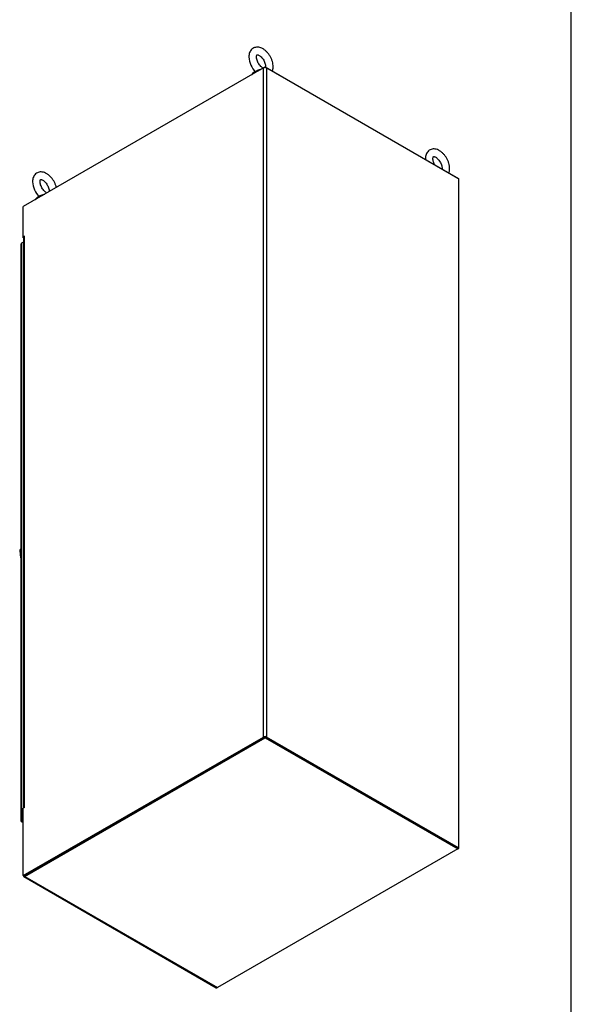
# Model space of a CAD drawing. Header units: inches. Extents: x 1 to 359, y -2 to 239.
# Tile 7 of 8: x 311 to 359, y 56 to 142. Entities that reach past the tile are written whole.
import ezdxf

# ---------------------------------------------------------------- set-up
doc = ezdxf.new("R2010")
doc.units = ezdxf.units.IN
doc.header["$MEASUREMENT"] = 0
for name, color, linetype in [('COM71108-9', 7, 'Continuous'), ('COM71112-3', 7, 'Continuous'), ('COM71113-3', 7, 'Continuous'), ('COM71114-1', 7, 'Continuous'), ('COM71115-1', 7, 'Continuous'), ('Default', 7, 'Continuous'), ('HAN13066', 7, 'Continuous'), ('SCS00680', 7, 'Continuous'), ('WAF25362', 7, 'Continuous')]:
    doc.layers.add(name, color=color, linetype=linetype)

# ---------------------------------------------------------------- blocks, each defined once
blk = doc.blocks.new('SE7')
at = {"layer": 'COM71108-9', "color": 7, "linetype": 'Continuous'}
for p, q in [((311.3299816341, 67.0201184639), (332.4088347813, 79.1900000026)), ((311.3299816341, 66.9425512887), (332.4088347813, 79.1124328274)), ((332.4088347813, 79.1900000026), (349.2874736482, 69.4451133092)), ((332.4088347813, 79.1900000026), (332.4088347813, 79.1124328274)), ((332.4088347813, 79.1124328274), (349.2874736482, 69.367546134)), ((349.2874736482, 69.367546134), (328.208620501, 57.1976645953)), ((349.2874736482, 69.4451133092), (349.2874736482, 69.367546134)), ((311.2349816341, 66.9331408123), (328.113620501, 57.18825411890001)), ((311.3299816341, 66.9425512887), (328.208620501, 57.1976645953))]:
    blk.add_line(p, q, dxfattribs=at)
for centre, major_axis, start_param, end_param in [((311.3299816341, 67.09768563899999), (0.09499999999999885, 0.1645448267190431), 2.356194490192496, 3.926990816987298), ((328.208620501, 57.35279894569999), (0.09500000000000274, 0.1645448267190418), 3.141592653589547, 3.926990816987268)]:
    blk.add_ellipse(centre, major_axis=major_axis, ratio=0.5773502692, start_param=start_param, end_param=end_param, dxfattribs=at)
at = {"layer": 'COM71112-3', "color": 7, "linetype": 'Continuous'}
for p, q in [((310.9868923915, 122.3983227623), (310.9868923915, 71.8287356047)), ((311.2071567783, 122.5709302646), (311.042542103, 122.4758899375)), ((311.042542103, 122.4758899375), (311.042542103, 71.9063027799)), ((311.0450721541, 71.8302872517), (310.9869318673, 71.830971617)), ((311.0147729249, 71.7804451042), (311.1956313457, 71.6760264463)), ((311.045206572, 71.8300544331), (311.0167291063, 71.77936128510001)), ((311.0424076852, 71.82874891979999), (311.0425420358, 71.8286712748)), ((311.1956313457, 71.9946888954), (311.042542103, 71.9063027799)), ((311.0425421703, 71.8285161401), (311.042542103, 71.8286713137)), ((311.1096385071, 71.867564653), (311.0450721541, 71.8302872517)), ((311.045206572, 71.8300544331), (311.1097729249, 71.86733183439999)), ((311.1097172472, 71.86745490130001), (311.0864471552, 71.8540199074)), ((311.1095829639, 71.86753258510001), (311.1097172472, 71.86745490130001)), ((311.1096385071, 71.867564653), (311.1097172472, 71.8675191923)), ((311.1956313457, 71.9171217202), (311.1097172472, 71.8675191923)), ((311.1097172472, 71.86745490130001), (311.1097172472, 71.8675191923)), ((311.1097729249, 71.86742275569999), (311.1097172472, 71.86745490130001)), ((311.1097173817, 71.8672997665), (311.1097172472, 71.86745490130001)), ((311.1956313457, 71.916993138), (311.1097729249, 71.86742275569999)), ((311.1097729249, 71.86733183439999), (311.1097729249, 71.86742275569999)), ((311.1956313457, 71.8394259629), (311.1097729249, 71.7898555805)), ((311.1097729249, 71.7898555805), (311.1956313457, 71.7402851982))]:
    blk.add_line(p, q, dxfattribs=at)
for centre, major_axis, start_param, end_param in [((311.1768923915, 122.3983227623), (-0.1899999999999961, -4.907555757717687e-14), 5.497787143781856, 6.262800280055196), ((311.1768923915, 71.8287356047), (-0.1900000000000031, 2.678837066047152e-15), 5.4977871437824, 6.262800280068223), ((311.1097729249, 71.94498993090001), (-0.09500000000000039, -0.1645448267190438), 0.0203850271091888, 0.7853981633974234)]:
    blk.add_ellipse(centre, major_axis=major_axis, ratio=0.5773502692, start_param=start_param, end_param=end_param, dxfattribs=at)
for points in [[(310.9869318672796, 71.83097161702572), (310.9864103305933, 71.82915494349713), (310.9909487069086, 71.82732516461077), (311.0099159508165, 71.82579158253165), (311.0241479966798, 71.82614353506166), (311.0421888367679, 71.82862256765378)], [(311.0167291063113, 71.77936128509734), (311.0148950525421, 71.77981795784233), (311.0155796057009, 71.78466319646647), (311.0237351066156, 71.80185610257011), (311.0311559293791, 71.81400543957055), (311.0423232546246, 71.82838974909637)]]:
    blk.add_open_spline(points, degree=3, knots=[0, 0, 0, 0, 0.5, 0.5, 1, 1, 1, 1], dxfattribs=at)
at = {"layer": 'COM71113-3', "color": 7, "linetype": 'Continuous'}
for p, q in [((349.3546487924, 128.0879389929), (349.3299000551, 128.1022276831)), ((349.3546487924, 69.4063297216), (349.3546487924, 128.0879389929)), ((349.3546487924, 69.4063297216), (349.2874736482, 69.4451133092)), ((349.2874736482, 69.367546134), (349.3546487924, 69.4063297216))]:
    blk.add_line(p, q, dxfattribs=at)
at = {"layer": 'COM71114-1', "color": 7, "linetype": 'Continuous'}
for p, q in [((332.2497357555, 137.8573205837), (311.1956313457, 125.7017277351)), ((332.2497357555, 79.1757113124), (332.2497357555, 137.8573205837)), ((332.5184363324, 137.8573205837), (349.3299000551, 128.1512174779)), ((332.5184363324, 137.8573205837), (332.5184363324, 79.1757113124)), ((349.3299000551, 128.1512174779), (349.3299000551, 69.4696082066)), ((311.1956313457, 123.0481138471), (311.1956313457, 125.7017277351)), ((311.2967476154, 123.1064933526), (311.1956313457, 123.0481138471)), ((311.2249510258, 123.0311861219), (311.1956313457, 123.0481138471)), ((311.2071567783, 122.9848353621), (311.2071567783, 72.9463728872)), ((311.2628064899, 123.0624025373), (311.2967476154, 123.0819984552)), ((311.2628064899, 123.0624025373), (311.2628064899, 73.0029971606)), ((311.3073542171, 123.1003696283), (311.2967476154, 123.1064933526)), ((311.1956313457, 67.0201184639), (332.2497357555, 79.1757113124)), ((311.2628064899, 66.9813348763), (332.3169108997, 79.13692772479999)), ((349.3299000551, 69.4696082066), (332.5184363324, 79.1757113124)), ((311.2967476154, 72.99809818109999), (311.1956313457, 72.9397186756)), ((311.1956313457, 67.0201184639), (311.1956313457, 72.9397186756)), ((311.2628064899, 73.0029971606), (311.2967476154, 73.02259307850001)), ((311.3073542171, 73.0164693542), (311.2967476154, 73.02259307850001)), ((349.2874736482, 69.4451133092), (349.3299000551, 69.4696082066)), ((311.2628064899, 66.9813348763), (311.1956313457, 67.0201184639))]:
    blk.add_line(p, q, dxfattribs=at)
for centre, major_axis, start_param, end_param in [((332.384086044, 137.7797534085), (-0.1899999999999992, 8.963876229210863e-16), 3.926990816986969, 5.497787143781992), ((311.3971567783, 122.9848353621), (0.1899999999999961, 6.249891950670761e-15), 2.356194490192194, 3.141592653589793), ((311.2967476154, 123.0942459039), (-0.007499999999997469, -0.01299038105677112), 0.7853981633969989, 3.926990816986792), ((332.384086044, 79.09814413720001), (0.19, -7.58147043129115e-15), 0.7853981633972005, 2.356194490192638), ((311.3971567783, 72.9254299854), (0.1900000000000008, 0), 2.356194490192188, 2.925815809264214), ((311.2967476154, 73.0103456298), (-0.007499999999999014, -0.01299038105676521), 0.7853981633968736, 3.926990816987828)]:
    blk.add_ellipse(centre, major_axis=major_axis, ratio=0.5773502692, start_param=start_param, end_param=end_param, dxfattribs=at)
at = {"layer": 'COM71115-1', "color": 7, "linetype": 'Continuous'}
for p, q in [((332.2497357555, 137.8573205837), (332.4088347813, 137.949176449)), ((332.4088347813, 137.949176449), (349.2874736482, 128.2042897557)), ((332.4088347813, 137.888515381), (332.4088347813, 137.949176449)), ((349.2874736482, 128.1757123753), (349.2874736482, 128.2042897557)), ((311.1956313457, 122.9705466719), (311.1956313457, 123.0481138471)), ((311.2071567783, 122.9772008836), (311.1956313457, 122.9705466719)), ((311.1956313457, 122.9705466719), (311.2071567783, 122.9638924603))]:
    blk.add_line(p, q, dxfattribs=at)
at = {"layer": 'HAN13066', "color": 7, "linetype": 'Continuous'}
for p, q in [((310.9017502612, 95.4512655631), (310.9030176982, 95.4524532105)), ((310.9868923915, 95.6942448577), (310.9389141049, 95.6356764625))]:
    blk.add_line(p, q, dxfattribs=at)
for centre, radius, start, end in [((311.2858244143, 95.44462260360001), 0.3970819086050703, 149.9179604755, 182.087352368), ((311.2713460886, 95.4727841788), 0.3701957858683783, 153.8950609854, 183.3717962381), ((319.0408457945, 96.0170044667), 8.157387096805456, 183.9684620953, 188.7596452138), ((311.0288564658, 95.58921049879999), 0.1011882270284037, 137.0023702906, 155.1120496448)]:
    blk.add_arc(centre, radius, start, end, dxfattribs=at)
blk.add_open_spline([(310.9017380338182, 95.450977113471), (310.897008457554, 95.44794385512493), (310.8934672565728, 95.44427974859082), (310.8899990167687, 95.43837098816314), (310.8891768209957, 95.43636986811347), (310.8883416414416, 95.43294233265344), (310.8881590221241, 95.43151920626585), (310.8881386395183, 95.43010130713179)], degree=3, knots=[0.0009314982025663, 0.0009314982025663, 0.0009314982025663, 0.0009314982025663, 0.2500000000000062, 0.2500000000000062, 0.3750000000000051, 0.3750000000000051, 0.4613448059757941, 0.4613448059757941, 0.4613448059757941, 0.4613448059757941], dxfattribs=at)
for points in [[(310.9868923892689, 95.55106718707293), (310.9589341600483, 95.5181958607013), (310.930975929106, 95.48532453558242), (310.9030176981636, 95.45245321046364)], [(310.971952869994, 95.67842456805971), (310.9595721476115, 95.66582628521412), (310.948444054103, 95.6514856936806), (310.9389141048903, 95.63567646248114)]]:
    blk.add_open_spline(points, degree=3, dxfattribs=at)
at = {"layer": 'SCS00680', "color": 7, "linetype": 'Continuous'}
for centre, radius, end in [((332.9076450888, 138.9095005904), 1.93962590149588, 226.3328844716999), ((348.3720703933, 129.981110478), 1.939625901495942, 183.8569999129), ((313.9486980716, 127.9635474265), 1.939625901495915, 226.3328844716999)]:
    blk.add_arc(centre, radius, 182.429651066, end, dxfattribs=at)
for centre, major_axis, start_param, end_param in [((332.0333610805, 137.2846502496), (0.6111782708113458, -8.878505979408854e-16), 1.898882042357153, 2.230068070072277), ((313.0744140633, 126.3386970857), (0.6111782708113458, -2.663551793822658e-15), 1.898882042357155, 2.230068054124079)]:
    blk.add_ellipse(centre, major_axis=major_axis, ratio=0.5773502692, start_param=start_param, end_param=end_param, dxfattribs=at)
for points, knots in [([(333.0279425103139, 137.5918794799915), (333.0475700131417, 137.6415444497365), (333.081889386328, 137.7585782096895), (333.1030253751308, 137.9569308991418), (333.0880433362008, 138.1855149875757), (333.0352941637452, 138.4252912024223), (332.9471963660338, 138.6656095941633), (332.8278049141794, 138.8970292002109), (332.6812610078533, 139.1119231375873), (332.5115899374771, 139.3033425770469), (332.3224781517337, 139.464647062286), (332.1245348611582, 139.5844287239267), (331.9262512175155, 139.6586749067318), (331.735983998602, 139.6877400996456), (331.5544208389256, 139.6733762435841), (331.3833309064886, 139.61528431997), (331.2330158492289, 139.5139303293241), (331.1129815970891, 139.3747027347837), (331.0288438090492, 139.2099193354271), (330.9786778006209, 139.0224656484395), (330.9723913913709, 138.8989780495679), (330.9697628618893, 138.8272746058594)], [0.2025694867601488, 0.2025694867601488, 0.2025694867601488, 0.2025694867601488, 0.2364755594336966, 0.2790550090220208, 0.323659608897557, 0.3691306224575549, 0.4145104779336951, 0.4597379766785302, 0.5050123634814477, 0.5505628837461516, 0.5966726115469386, 0.6436208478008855, 0.6863050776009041, 0.726819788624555, 0.7653211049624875, 0.8027364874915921, 0.8424708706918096, 0.8811953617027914, 0.920190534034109, 0.9609019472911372, 1, 1, 1, 1]), ([(331.6322628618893, 138.8272746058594), (331.6329357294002, 138.8497246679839), (331.6346419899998, 138.9040024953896), (331.6523152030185, 138.9753799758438), (331.6749576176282, 139.0113878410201), (331.6817014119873, 139.0143526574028), (331.6857986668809, 139.0187436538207), (331.7360351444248, 139.019035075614), (331.8215244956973, 138.9917165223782), (331.9316078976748, 138.9264953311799), (332.0494373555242, 138.8260344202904), (332.1652337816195, 138.6939231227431), (332.2691996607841, 138.537561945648), (332.3525480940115, 138.3680356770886), (332.4089463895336, 138.1988963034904), (332.4351661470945, 138.0480386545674), (332.4352953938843, 137.965808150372), (332.4324299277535, 137.9323374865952)], [0, 0, 0, 0, 0.0178605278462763, 0.0514936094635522, 0.0856397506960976, 0.1224197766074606, 0.1661862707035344, 0.1992968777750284, 0.234456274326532, 0.2685522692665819, 0.3031039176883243, 0.3385227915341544, 0.3745985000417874, 0.4109430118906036, 0.4470679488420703, 0.4825145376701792, 0.5147439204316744, 0.5147439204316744, 0.5147439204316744, 0.5147439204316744]), ([(332.2170000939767, 137.8356768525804), (332.1875814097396, 137.8513962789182), (332.118476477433, 137.8953564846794), (332.0056157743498, 137.9945775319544), (331.8905523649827, 138.1294978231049), (331.7882693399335, 138.287612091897), (331.7072996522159, 138.4580774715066), (331.6539515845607, 138.6251199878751), (331.6341149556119, 138.75158112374), (331.6325978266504, 138.8084411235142), (331.6322628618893, 138.8272746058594)], [0.7423784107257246, 0.7423784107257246, 0.7423784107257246, 0.7423784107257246, 0.7718796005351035, 0.8065133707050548, 0.8420113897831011, 0.8781319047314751, 0.914480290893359, 0.9505547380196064, 0.9859166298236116, 1, 1, 1, 1]), ([(331.5641945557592, 137.504942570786), (331.5533183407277, 137.5146980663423), (331.5500736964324, 137.5273430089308), (331.567823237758, 137.5642386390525), (331.5976619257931, 137.5904953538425), (331.6924808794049, 137.643539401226), (331.7544366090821, 137.6686360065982), (331.8777574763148, 137.7075983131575), (331.9379770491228, 137.7216206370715), (332.0085912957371, 137.7331795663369), (332.0244294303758, 137.7354286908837), (332.0398187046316, 137.7371880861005)], [0.3272660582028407, 0.3272660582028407, 0.3272660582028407, 0.3272660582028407, 0.3750000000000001, 0.3750000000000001, 0.4375000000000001, 0.4375000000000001, 0.5, 0.5, 0.5625, 0.5625, 0.5813138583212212, 0.5813138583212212, 0.5813138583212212, 0.5813138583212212]), ([(331.961707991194, 137.6914711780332), (331.9205035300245, 137.6810079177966), (331.8766551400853, 137.6680087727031), (331.7714122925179, 137.6315772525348), (331.7092848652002, 137.6055275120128), (331.6335812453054, 137.564205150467), (331.6114646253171, 137.5497556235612), (331.5946348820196, 137.5363290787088)], [0.4547529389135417, 0.4547529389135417, 0.4547529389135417, 0.4547529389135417, 0.4999999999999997, 0.4999999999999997, 0.5624999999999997, 0.5624999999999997, 0.5965403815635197, 0.5965403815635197, 0.5965403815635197, 0.5965403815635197]), ([(348.4923678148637, 128.6634893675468), (348.5119953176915, 128.7131543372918), (348.5463146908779, 128.8301880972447), (348.5674506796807, 129.0285407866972), (348.5524686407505, 129.2571248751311), (348.499719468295, 129.4969010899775), (348.4116216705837, 129.7372194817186), (348.2922302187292, 129.9686390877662), (348.1456863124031, 130.1835330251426), (347.9760152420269, 130.3749524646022), (347.7869034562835, 130.5362569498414), (347.5889601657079, 130.656038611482), (347.3906765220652, 130.7302847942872), (347.2004093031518, 130.7593499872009), (347.0188461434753, 130.7449861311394), (346.8477562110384, 130.6868942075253), (346.6974411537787, 130.5855402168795), (346.5774069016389, 130.446312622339), (346.4932691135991, 130.2815292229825), (346.4431031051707, 130.0940755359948), (346.4368166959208, 129.9705879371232), (346.4341881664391, 129.8988844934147)], [0.2025694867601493, 0.2025694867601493, 0.2025694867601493, 0.2025694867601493, 0.2364755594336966, 0.2790550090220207, 0.3236596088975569, 0.3691306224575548, 0.4145104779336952, 0.4597379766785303, 0.5050123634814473, 0.5505628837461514, 0.5966726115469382, 0.6436208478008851, 0.6863050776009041, 0.7268197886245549, 0.7653211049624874, 0.802736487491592, 0.8424708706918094, 0.8811953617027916, 0.920190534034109, 0.9609019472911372, 1, 1, 1, 1]), ([(347.0966881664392, 129.8988844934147), (347.0973610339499, 129.9213345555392), (347.0990672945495, 129.9756123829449), (347.1167405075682, 130.0469898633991), (347.139382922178, 130.0829977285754), (347.1461267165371, 130.0859625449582), (347.1502239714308, 130.090353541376), (347.2004604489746, 130.0906449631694), (347.2859498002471, 130.0633264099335), (347.3960332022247, 129.9981052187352), (347.513862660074, 129.8976443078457), (347.6296590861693, 129.7655330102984), (347.7336249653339, 129.6091718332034), (347.8169733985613, 129.4396455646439), (347.8733716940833, 129.2705061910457), (347.8994180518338, 129.1206462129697), (347.8997163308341, 129.0390879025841), (347.8970343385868, 129.0060938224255)], [0, 0, 0, 0, 0.0178605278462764, 0.0514936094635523, 0.0856397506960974, 0.1224197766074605, 0.1661862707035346, 0.1992968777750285, 0.2344562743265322, 0.2685522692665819, 0.3031039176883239, 0.338522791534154, 0.3745985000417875, 0.4109430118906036, 0.4470679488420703, 0.4825145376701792, 0.5140574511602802, 0.5140574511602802, 0.5140574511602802, 0.5140574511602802]), ([(347.2447159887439, 129.3824021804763), (347.2187765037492, 129.4307863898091), (347.1693858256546, 129.5370116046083), (347.1183768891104, 129.6967298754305), (347.0985402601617, 129.8231910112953), (347.0970231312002, 129.8800510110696), (347.0966881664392, 129.8988844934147)], [0.8828578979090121, 0.8828578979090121, 0.8828578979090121, 0.8828578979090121, 0.9144802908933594, 0.9505547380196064, 0.9859166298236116, 1, 1, 1, 1]), ([(314.0978600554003, 127.3744367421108), (314.0898593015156, 127.4093796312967), (314.059726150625, 127.5246777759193), (313.9882493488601, 127.7196564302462), (313.8688578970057, 127.9510760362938), (313.7223139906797, 128.1659699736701), (313.5526429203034, 128.3573894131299), (313.36353113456, 128.5186938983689), (313.1655878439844, 128.6384755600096), (312.9673042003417, 128.7127217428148), (312.7770369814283, 128.7417869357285), (312.5954738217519, 128.727423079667), (312.4243838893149, 128.6693311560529), (312.2740688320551, 128.567977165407), (312.1540345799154, 128.4287495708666), (312.0698967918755, 128.26396617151), (312.0197307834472, 128.0765124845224), (312.0134443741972, 127.9530248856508), (312.0108158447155, 127.8813214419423)], [0.3493328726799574, 0.3493328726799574, 0.3493328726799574, 0.3493328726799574, 0.3691306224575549, 0.4145104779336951, 0.4597379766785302, 0.5050123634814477, 0.5505628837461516, 0.5966726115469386, 0.6436208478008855, 0.6863050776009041, 0.726819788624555, 0.7653211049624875, 0.8027364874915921, 0.8424708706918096, 0.8811953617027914, 0.920190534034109, 0.9609019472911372, 1, 1, 1, 1]), ([(312.6733158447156, 127.8813214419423), (312.6739887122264, 127.9037715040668), (312.675694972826, 127.9580493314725), (312.6933681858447, 128.0294268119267), (312.7160106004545, 128.065434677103), (312.7227543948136, 128.0683994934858), (312.7268516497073, 128.0727904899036), (312.7770881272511, 128.0730819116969), (312.8625774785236, 128.0457633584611), (312.9726608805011, 127.9805421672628), (313.0904903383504, 127.8800812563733), (313.2062867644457, 127.747969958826), (313.3102526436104, 127.5916087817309), (313.3936010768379, 127.4220825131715), (313.4499993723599, 127.2529431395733), (313.4741688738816, 127.1138818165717), (313.4760733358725, 127.0398115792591), (313.4750762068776, 127.0127224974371)], [0, 0, 0, 0, 0.0178605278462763, 0.0514936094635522, 0.0856397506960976, 0.1224197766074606, 0.1661862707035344, 0.1992968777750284, 0.234456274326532, 0.2685522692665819, 0.3031039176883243, 0.3385227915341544, 0.3745985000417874, 0.4109430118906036, 0.4470679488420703, 0.4825145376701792, 0.506627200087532, 0.506627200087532, 0.506627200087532, 0.506627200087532]), ([(313.2580530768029, 126.8897236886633), (313.2286343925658, 126.9054431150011), (313.1595294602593, 126.9494033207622), (313.0466687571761, 127.0486243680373), (312.931605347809, 127.1835446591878), (312.8293223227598, 127.3416589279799), (312.7483526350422, 127.5121243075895), (312.6950045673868, 127.679166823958), (312.6751679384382, 127.8056279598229), (312.6736508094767, 127.8624879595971), (312.6733158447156, 127.8813214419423)], [0.7423784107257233, 0.7423784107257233, 0.7423784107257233, 0.7423784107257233, 0.7718796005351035, 0.8065133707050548, 0.8420113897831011, 0.8781319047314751, 0.914480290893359, 0.9505547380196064, 0.9859166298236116, 1, 1, 1, 1]), ([(312.6052475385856, 126.5589894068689), (312.594371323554, 126.5687449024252), (312.5911266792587, 126.5813898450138), (312.6088762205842, 126.6182854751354), (312.6387149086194, 126.6445421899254), (312.7335338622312, 126.6975862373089), (312.7954895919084, 126.7226828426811), (312.9188104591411, 126.7616451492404), (312.979030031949, 126.7756674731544), (313.0496442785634, 126.7872264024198), (313.0654824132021, 126.7894755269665), (313.0808716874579, 126.7912349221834)], [0.3272660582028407, 0.3272660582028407, 0.3272660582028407, 0.3272660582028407, 0.3750000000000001, 0.3750000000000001, 0.4375000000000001, 0.4375000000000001, 0.5, 0.5, 0.5625, 0.5625, 0.5813138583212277, 0.5813138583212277, 0.5813138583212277, 0.5813138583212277]), ([(313.0027609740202, 126.7455180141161), (312.9615565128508, 126.7350547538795), (312.9177081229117, 126.722055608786), (312.8124652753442, 126.6856240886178), (312.7503378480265, 126.6595743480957), (312.6746342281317, 126.6182519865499), (312.6525176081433, 126.6038024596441), (312.6356878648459, 126.5903759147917)], [0.4547529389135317, 0.4547529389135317, 0.4547529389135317, 0.4547529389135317, 0.4999999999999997, 0.4999999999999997, 0.5624999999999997, 0.5624999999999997, 0.5965403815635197, 0.5965403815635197, 0.5965403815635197, 0.5965403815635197])]:
    blk.add_open_spline(points, degree=3, knots=knots, dxfattribs=at)
at = {"layer": 'WAF25362', "color": 7, "linetype": 'Continuous'}
for centre, major_axis, ratio, start_param, end_param in [((332.0333610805, 137.1069602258), (-0.8749999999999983, 7.137742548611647e-15), 0.5773502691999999, 4.993312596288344, 6.002261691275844), ((313.0744140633, 126.1610070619), (-0.8749999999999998, -8.87850597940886e-16), 0.5773502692, 4.993312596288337, 6.002261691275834)]:
    blk.add_ellipse(centre, major_axis=major_axis, ratio=ratio, start_param=start_param, end_param=end_param, dxfattribs=at)
blk = doc.blocks.new('BORDER')
at = {"layer": 'Default', "color": 7, "linetype": 'Continuous'}
blk.add_line((0, 0), (0, 27.86), dxfattribs=at)

msp = doc.modelspace()

# ---------------------------------------------------------------- block references
at = {"layer": 'Default', "color": 7, "xscale": 8.55, "yscale": 8.55, "zscale": 8.55}
msp.add_blockref('BORDER', (359.2228250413, 0.6696231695), dxfattribs=at)
at = {"layer": 'Default'}
msp.add_blockref('SE7', (0, 0), dxfattribs=at)

doc.saveas('drawing.dxf')
